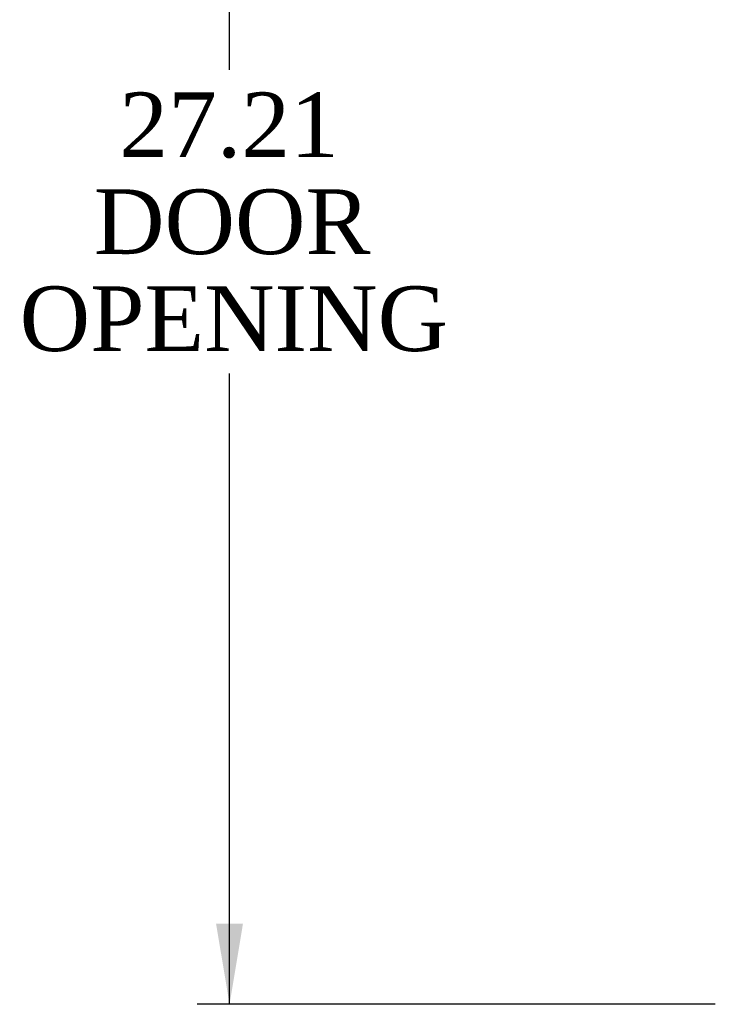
# Model space of a CAD drawing. Header units: inches. Extents: x 1 to 240, y -1 to 159.
# Tile 60 of 77: x 112 to 123, y 67 to 82. Entities that reach past the tile are written whole.
import ezdxf
from ezdxf.enums import TextEntityAlignment as Align

# ---------------------------------------------------------------- set-up
doc = ezdxf.new("R2010")
doc.units = ezdxf.units.IN
doc.header["$MEASUREMENT"] = 0
doc.layers.add('Default', color=7, linetype='Continuous')
doc.styles.add('SEACAD_Times_New_Roman', font='times.ttf')
doc.dimstyles.new('HAMMOND_(STH_-_240x160)', dxfattribs={"dimtxt": 1, "dimasz": 1.25, "dimexe": 0.5, "dimexo": 0.5, "dimgap": 0.25, "dimtad": 0, "dimtih": 1, "dimtoh": 1, "dimlfac": 0.125, "dimzin": 0, "dimdsep": 46, "dimtxsty": 'SEACAD_Times_New_Roman', "dimblk1": '_SE_FILLED', "dimblk2": '_SE_FILLED', "dimsah": 1, "dimcen": 0.5, "dimadec": 0, "dimazin": 0, "dimtfac": 0.8, "dimtofl": 0, "dimtmove": 0, "dimatfit": 3, "dimfxl": 1, "dimtolj": 1, "dimtzin": 0, "dimarcsym": 0})

# ---------------------------------------------------------------- blocks, each defined once
blk = doc.blocks.new('DMBLK2270')
at = {"layer": 'Default', "linetype": 'Continuous'}
for points in [[(115.003, 92.527), (115.42, 92.527), (115.212, 93.777)], [(115.003, 67.813), (115.212, 66.563), (115.42, 67.813)]]:
    blk.add_hatch(color=7, dxfattribs=at).paths.add_polyline_path(points)
at = {"layer": 'Default', "color": 7, "linetype": 'Continuous'}
for p, q in [((122.727, 93.777), (114.712, 93.777)), ((115.212, 81.02), (115.212, 93.777)), ((115.212, 66.563), (115.212, 76.32)), ((122.727, 66.563), (114.712, 66.563))]:
    blk.add_line(p, q, dxfattribs=at)
at = {"layer": 'Default', "color": 7, "linetype": 'Continuous', "style": 'SEACAD_Times_New_Roman'}
for s, p in [('27.21', (113.506, 80.67)), ('DOOR', (113.115, 79.17)), ('OPENING', (111.965, 77.67))]:
    blk.add_text(s, height=1, dxfattribs=at).set_placement(p, align=Align.TOP_LEFT)
blk = doc.blocks.new('_SE_FILLED')
at = {"color": 0}
blk.add_line((0, 0), (-1, 0), dxfattribs=at)
blk.add_solid([(0, 0), (-1, -0.1665), (-1, 0.1665), (0, 0)], dxfattribs=at)

msp = doc.modelspace()

# ---------------------------------------------------------------- dimensions: what is measured, and where the dimension line sits
at = {"layer": 'Default', "color": 7, "linetype": 'Continuous'}
dim = msp.add_linear_dim(base=(115.212, 66.563), p1=(124.094, 66.563), p2=(124.094, 93.777), angle=90, text='\\A1;<>\\PDOOR\\XOPENING', dimstyle='HAMMOND_(STH_-_240x160)', override={"dimlfac": 1}, dxfattribs=at)
dim.commit()
dim.dimension.update_dxf_attribs({"geometry": 'DMBLK2270', "text_midpoint": (115.212, 80.17), "dimtype": 161})

doc.saveas('drawing.dxf')
